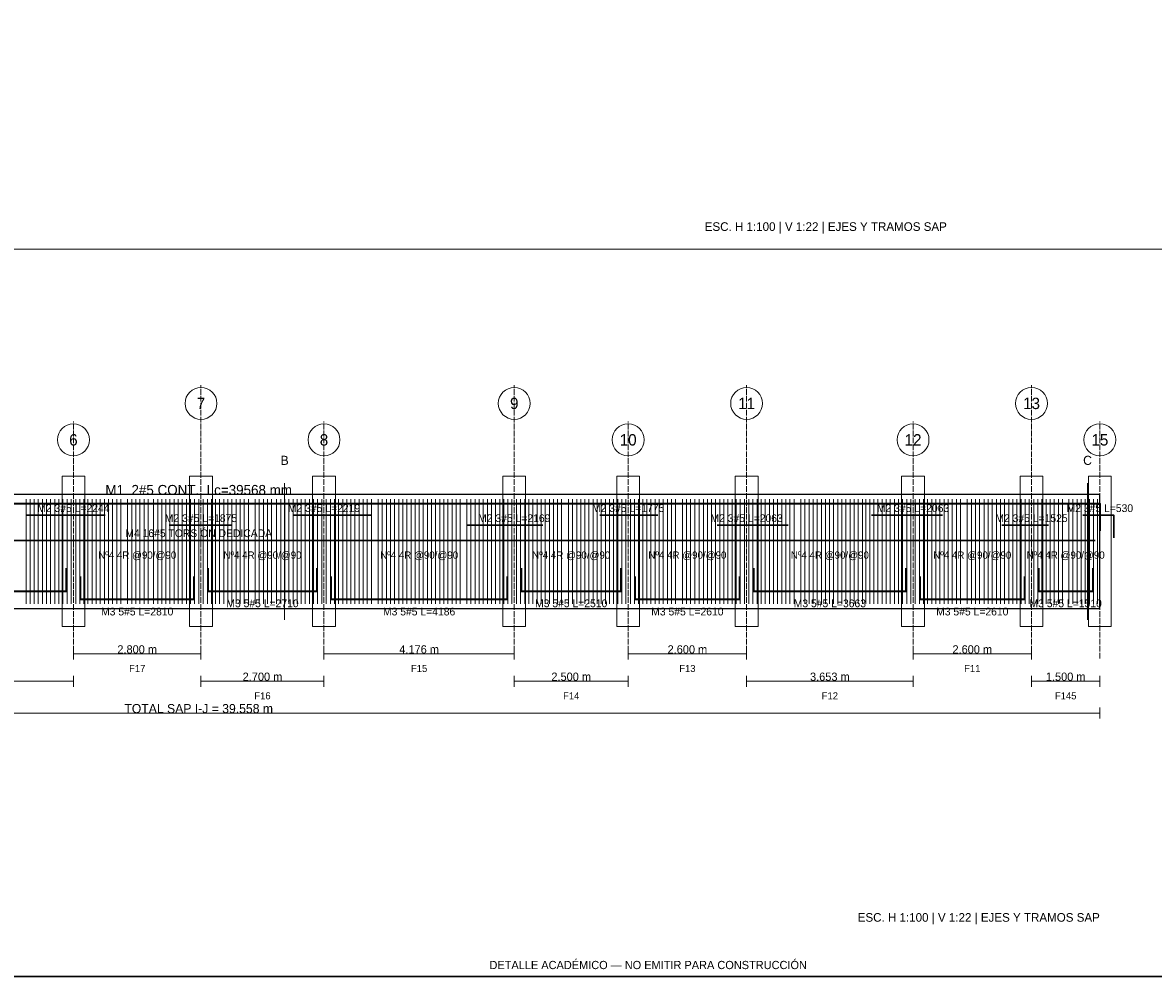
# Model space of a CAD drawing. Header units: millimetres. Extents: x 7 to 1432, y 7 to 493.
# Tile 2 of 9: x 216 to 464, y 7 to 216. Entities that reach past the tile are written whole.
import ezdxf
from ezdxf.enums import TextEntityAlignment as Align

# ---------------------------------------------------------------- set-up
doc = ezdxf.new("R2010")
doc.units = ezdxf.units.MM
doc.linetypes.add('DASHED', pattern=[1.524, 1.27, -0.254])
for name, color, linetype in [('ACERO_INF', 1, 'Continuous'), ('ACERO_SUP_APOYO', 5, 'Continuous'), ('ACERO_SUP_CONT', 4, 'Continuous'), ('ACERO_TORSION', 30, 'Continuous'), ('APOYOS', 9, 'Continuous'), ('CONTORNO', 7, 'Continuous'), ('CORTE', 6, 'Continuous'), ('COTAS', 3, 'Continuous'), ('EJES', 1, 'Continuous'), ('ESTRIBOS', 8, 'Continuous'), ('MARCO', 7, 'Continuous'), ('TEXTO', 7, 'Continuous')]:
    doc.layers.add(name, color=color, linetype=linetype)

msp = doc.modelspace()

# ---------------------------------------------------------------- linework, layer by layer
at = {"layer": 'ACERO_INF', "color": 1, "lineweight": 35}
for points in [[(187.08, 96.6), (187.08, 91.6), (225.84, 91.6), (225.84, 96.6)], [(228.84, 94.8), (228.84, 89.8), (253.84, 89.8), (253.84, 94.8)], [(256.84, 96.6), (256.84, 91.6), (280.84, 91.6), (280.84, 96.6)], [(283.84, 94.8), (283.84, 89.8), (322.6, 89.8), (322.6, 94.8)], [(325.6, 96.6), (325.6, 91.6), (347.6, 91.6), (347.6, 96.6)], [(350.6, 94.8), (350.6, 89.8), (373.6, 89.8), (373.6, 94.8)], [(376.6, 96.6), (376.6, 91.6), (410.13, 91.6), (410.13, 96.6)], [(413.13, 94.8), (413.13, 89.8), (436.13, 89.8), (436.13, 94.8)], [(439.13, 96.6), (439.13, 91.6), (451.13, 91.6), (451.13, 96.6)]]:
    msp.add_lwpolyline(points, dxfattribs=at)
at = {"layer": 'ACERO_SUP_APOYO', "color": 5, "lineweight": 30}
for points in [[(216.9, 108.3), (234.34, 108.3)], [(275.59, 108.3), (292.78, 108.3)], [(342.85, 108.3), (355.6, 108.3)], [(402.5, 108.3), (418.13, 108.3)], [(448.88, 108.3), (455.68, 108.3), (455.68, 103.3)], [(248.34, 106.1), (262.09, 106.1)], [(313.66, 106.1), (330.35, 106.1)], [(368.6, 106.1), (384.24, 106.1)], [(431.13, 106.1), (441.38, 106.1)]]:
    msp.add_lwpolyline(points, dxfattribs=at)
at = {"layer": 'ACERO_SUP_CONT', "color": 4, "lineweight": 35}
msp.add_lwpolyline([(57.05, 104.8), (57.05, 110.8), (452.63, 110.8), (452.63, 104.8)], dxfattribs=at)
at = {"layer": 'ACERO_TORSION', "color": 30, "lineweight": 30}
msp.add_lwpolyline([(58.05, 102.7), (451.63, 102.7)], dxfattribs=at)
at = {"layer": 'APOYOS', "color": 9, "lineweight": 15}
for points in [[(224.84, 83.8), (229.84, 83.8), (229.84, 116.8), (224.84, 116.8)], [(252.84, 83.8), (257.84, 83.8), (257.84, 116.8), (252.84, 116.8)], [(279.84, 83.8), (284.84, 83.8), (284.84, 116.8), (279.84, 116.8)], [(321.6, 83.8), (326.6, 83.8), (326.6, 116.8), (321.6, 116.8)], [(346.6, 83.8), (351.6, 83.8), (351.6, 116.8), (346.6, 116.8)], [(372.6, 83.8), (377.6, 83.8), (377.6, 116.8), (372.6, 116.8)], [(409.13, 83.8), (414.13, 83.8), (414.13, 116.8), (409.13, 116.8)], [(435.13, 83.8), (440.13, 83.8), (440.13, 116.8), (435.13, 116.8)], [(450.13, 83.8), (455.13, 83.8), (455.13, 116.8), (450.13, 116.8)]]:
    msp.add_lwpolyline(points, close=True, dxfattribs=at)
at = {"layer": 'CONTORNO', "color": 7, "lineweight": 25}
msp.add_lwpolyline([(57.05, 87.8), (452.63, 87.8), (452.63, 112.8), (57.05, 112.8)], close=True, dxfattribs=at)
at = {"layer": 'CORTE', "color": 6, "lineweight": 13}
for p, q in [((273.7, 85.3), (273.7, 115.3)), ((449.93, 85.3), (449.93, 115.3))]:
    msp.add_line(p, q, dxfattribs=at)
at = {"layer": 'COTAS', "color": 3, "lineweight": 13}
for p, q in [((227.34, 76.6), (227.34, 79)), ((227.34, 77.8), (255.34, 77.8)), ((255.34, 76.6), (255.34, 79)), ((282.34, 76.6), (282.34, 79)), ((282.34, 77.8), (324.1, 77.8)), ((324.1, 76.6), (324.1, 79)), ((349.1, 76.6), (349.1, 79)), ((349.1, 77.8), (375.1, 77.8)), ((375.1, 76.6), (375.1, 79)), ((411.63, 76.6), (411.63, 79)), ((411.63, 77.8), (437.63, 77.8)), ((437.63, 76.6), (437.63, 79)), ((227.34, 70.6), (227.34, 73)), ((255.34, 70.6), (255.34, 73)), ((282.34, 70.6), (282.34, 73)), ((324.1, 70.6), (324.1, 73)), ((349.1, 70.6), (349.1, 73)), ((375.1, 70.6), (375.1, 73)), ((411.63, 70.6), (411.63, 73)), ((437.63, 70.6), (437.63, 73)), ((452.63, 70.6), (452.63, 73)), ((185.58, 71.8), (227.34, 71.8)), ((255.34, 71.8), (282.34, 71.8)), ((324.1, 71.8), (349.1, 71.8)), ((375.1, 71.8), (411.63, 71.8)), ((437.63, 71.8), (452.63, 71.8)), ((57.05, 64.8), (452.63, 64.8)), ((452.63, 63.6), (452.63, 66))]:
    msp.add_line(p, q, dxfattribs=at)
at = {"layer": 'EJES', "color": 1, "linetype": 'DASHED', "lineweight": 9}
for p, q in [((255.34, 76.8), (255.34, 136.8)), ((324.1, 76.8), (324.1, 136.8)), ((375.1, 76.8), (375.1, 136.8)), ((437.63, 76.8), (437.63, 136.8)), ((227.34, 76.8), (227.34, 128.8)), ((282.34, 76.8), (282.34, 128.8)), ((349.1, 76.8), (349.1, 128.8)), ((411.63, 76.8), (411.63, 128.8)), ((452.63, 76.8), (452.63, 128.8))]:
    msp.add_line(p, q, dxfattribs=at)
at = {"layer": 'EJES', "color": 1, "lineweight": 18}
for centre in [(255.34, 132.8), (324.1, 132.8), (375.1, 132.8), (437.63, 132.8), (227.34, 124.8), (282.34, 124.8), (349.1, 124.8), (411.63, 124.8), (452.63, 124.8)]:
    msp.add_circle(centre, 3.5, dxfattribs=at)
at = {"layer": 'ESTRIBOS', "color": 8, "lineweight": 9}
for p, q in [((216.94, 88.8), (216.94, 111.8)), ((217.84, 88.8), (217.84, 111.8)), ((218.74, 88.8), (218.74, 111.8)), ((219.64, 88.8), (219.64, 111.8)), ((220.54, 88.8), (220.54, 111.8)), ((221.44, 88.8), (221.44, 111.8)), ((222.34, 88.8), (222.34, 111.8)), ((223.24, 88.8), (223.24, 111.8)), ((224.14, 88.8), (224.14, 111.8)), ((225.04, 88.8), (225.04, 111.8)), ((225.94, 88.8), (225.94, 111.8)), ((226.84, 88.8), (226.84, 111.8)), ((227.84, 88.8), (227.84, 111.8)), ((228.74, 88.8), (228.74, 111.8)), ((229.64, 88.8), (229.64, 111.8)), ((230.54, 88.8), (230.54, 111.8)), ((231.44, 88.8), (231.44, 111.8)), ((232.34, 88.8), (232.34, 111.8)), ((233.24, 88.8), (233.24, 111.8)), ((234.14, 88.8), (234.14, 111.8)), ((235.04, 88.8), (235.04, 111.8)), ((235.94, 88.8), (235.94, 111.8)), ((236.84, 88.8), (236.84, 111.8)), ((237.74, 88.8), (237.74, 111.8)), ((239.24, 88.8), (239.24, 111.8)), ((240.14, 88.8), (240.14, 111.8)), ((241.04, 88.8), (241.04, 111.8)), ((241.94, 88.8), (241.94, 111.8)), ((242.84, 88.8), (242.84, 111.8)), ((243.74, 88.8), (243.74, 111.8)), ((244.94, 88.8), (244.94, 111.8)), ((245.84, 88.8), (245.84, 111.8)), ((246.74, 88.8), (246.74, 111.8)), ((247.64, 88.8), (247.64, 111.8)), ((248.54, 88.8), (248.54, 111.8)), ((249.44, 88.8), (249.44, 111.8)), ((250.34, 88.8), (250.34, 111.8)), ((251.24, 88.8), (251.24, 111.8)), ((252.14, 88.8), (252.14, 111.8)), ((253.04, 88.8), (253.04, 111.8)), ((253.94, 88.8), (253.94, 111.8)), ((254.84, 88.8), (254.84, 111.8)), ((255.84, 88.8), (255.84, 111.8)), ((256.74, 88.8), (256.74, 111.8)), ((257.64, 88.8), (257.64, 111.8)), ((258.54, 88.8), (258.54, 111.8)), ((259.44, 88.8), (259.44, 111.8)), ((260.34, 88.8), (260.34, 111.8)), ((261.24, 88.8), (261.24, 111.8)), ((262.14, 88.8), (262.14, 111.8)), ((263.04, 88.8), (263.04, 111.8)), ((263.94, 88.8), (263.94, 111.8)), ((264.84, 88.8), (264.84, 111.8)), ((265.74, 88.8), (265.74, 111.8)), ((267.24, 88.8), (267.24, 111.8)), ((268.14, 88.8), (268.14, 111.8)), ((269.04, 88.8), (269.04, 111.8)), ((269.94, 88.8), (269.94, 111.8)), ((270.84, 88.8), (270.84, 111.8)), ((271.94, 88.8), (271.94, 111.8)), ((272.84, 88.8), (272.84, 111.8)), ((273.74, 88.8), (273.74, 111.8)), ((274.64, 88.8), (274.64, 111.8)), ((275.54, 88.8), (275.54, 111.8)), ((276.44, 88.8), (276.44, 111.8)), ((277.34, 88.8), (277.34, 111.8)), ((278.24, 88.8), (278.24, 111.8)), ((279.14, 88.8), (279.14, 111.8)), ((280.04, 88.8), (280.04, 111.8)), ((280.94, 88.8), (280.94, 111.8)), ((281.84, 88.8), (281.84, 111.8)), ((282.84, 88.8), (282.84, 111.8)), ((283.74, 88.8), (283.74, 111.8)), ((284.64, 88.8), (284.64, 111.8)), ((285.54, 88.8), (285.54, 111.8)), ((286.44, 88.8), (286.44, 111.8)), ((287.34, 88.8), (287.34, 111.8)), ((288.24, 88.8), (288.24, 111.8)), ((289.14, 88.8), (289.14, 111.8)), ((290.04, 88.8), (290.04, 111.8)), ((290.94, 88.8), (290.94, 111.8)), ((291.84, 88.8), (291.84, 111.8)), ((292.74, 88.8), (292.74, 111.8)), ((294.24, 88.8), (294.24, 111.8)), ((295.14, 88.8), (295.14, 111.8)), ((296.04, 88.8), (296.04, 111.8)), ((296.94, 88.8), (296.94, 111.8)), ((297.84, 88.8), (297.84, 111.8)), ((298.74, 88.8), (298.74, 111.8)), ((299.64, 88.8), (299.64, 111.8)), ((300.54, 88.8), (300.54, 111.8)), ((301.44, 88.8), (301.44, 111.8)), ((302.34, 88.8), (302.34, 111.8)), ((303.24, 88.8), (303.24, 111.8)), ((304.14, 88.8), (304.14, 111.8)), ((305.04, 88.8), (305.04, 111.8)), ((305.94, 88.8), (305.94, 111.8)), ((306.84, 88.8), (306.84, 111.8)), ((307.74, 88.8), (307.74, 111.8)), ((308.64, 88.8), (308.64, 111.8)), ((309.54, 88.8), (309.54, 111.8)), ((310.44, 88.8), (310.44, 111.8)), ((311.34, 88.8), (311.34, 111.8)), ((312.24, 88.8), (312.24, 111.8)), ((313.7, 88.8), (313.7, 111.8)), ((314.6, 88.8), (314.6, 111.8)), ((315.5, 88.8), (315.5, 111.8)), ((316.4, 88.8), (316.4, 111.8)), ((317.3, 88.8), (317.3, 111.8)), ((318.2, 88.8), (318.2, 111.8)), ((319.1, 88.8), (319.1, 111.8)), ((320, 88.8), (320, 111.8)), ((320.9, 88.8), (320.9, 111.8)), ((321.8, 88.8), (321.8, 111.8)), ((322.7, 88.8), (322.7, 111.8)), ((323.6, 88.8), (323.6, 111.8)), ((324.6, 88.8), (324.6, 111.8)), ((325.5, 88.8), (325.5, 111.8)), ((326.4, 88.8), (326.4, 111.8)), ((327.3, 88.8), (327.3, 111.8)), ((328.2, 88.8), (328.2, 111.8)), ((329.1, 88.8), (329.1, 111.8)), ((330, 88.8), (330, 111.8)), ((330.9, 88.8), (330.9, 111.8)), ((331.8, 88.8), (331.8, 111.8)), ((332.7, 88.8), (332.7, 111.8)), ((333.6, 88.8), (333.6, 111.8)), ((334.5, 88.8), (334.5, 111.8)), ((336, 88.8), (336, 111.8)), ((336.9, 88.8), (336.9, 111.8)), ((337.8, 88.8), (337.8, 111.8)), ((338.7, 88.8), (338.7, 111.8)), ((339.6, 88.8), (339.6, 111.8)), ((340.5, 88.8), (340.5, 111.8)), ((341.4, 88.8), (341.4, 111.8)), ((342.3, 88.8), (342.3, 111.8)), ((343.2, 88.8), (343.2, 111.8)), ((344.1, 88.8), (344.1, 111.8)), ((345, 88.8), (345, 111.8)), ((345.9, 88.8), (345.9, 111.8)), ((346.8, 88.8), (346.8, 111.8)), ((347.7, 88.8), (347.7, 111.8)), ((348.6, 88.8), (348.6, 111.8)), ((349.6, 88.8), (349.6, 111.8)), ((350.5, 88.8), (350.5, 111.8)), ((351.4, 88.8), (351.4, 111.8)), ((352.3, 88.8), (352.3, 111.8)), ((353.2, 88.8), (353.2, 111.8)), ((354.1, 88.8), (354.1, 111.8)), ((355, 88.8), (355, 111.8)), ((355.9, 88.8), (355.9, 111.8)), ((356.8, 88.8), (356.8, 111.8)), ((357.7, 88.8), (357.7, 111.8)), ((358.6, 88.8), (358.6, 111.8)), ((359.5, 88.8), (359.5, 111.8)), ((361, 88.8), (361, 111.8)), ((361.9, 88.8), (361.9, 111.8)), ((362.8, 88.8), (362.8, 111.8)), ((363.7, 88.8), (363.7, 111.8)), ((364.7, 88.8), (364.7, 111.8)), ((365.6, 88.8), (365.6, 111.8)), ((366.5, 88.8), (366.5, 111.8)), ((367.4, 88.8), (367.4, 111.8)), ((368.3, 88.8), (368.3, 111.8)), ((369.2, 88.8), (369.2, 111.8)), ((370.1, 88.8), (370.1, 111.8)), ((371, 88.8), (371, 111.8)), ((371.9, 88.8), (371.9, 111.8)), ((372.8, 88.8), (372.8, 111.8)), ((373.7, 88.8), (373.7, 111.8)), ((374.6, 88.8), (374.6, 111.8)), ((375.6, 88.8), (375.6, 111.8)), ((376.5, 88.8), (376.5, 111.8)), ((377.4, 88.8), (377.4, 111.8)), ((378.3, 88.8), (378.3, 111.8)), ((379.2, 88.8), (379.2, 111.8)), ((380.1, 88.8), (380.1, 111.8)), ((381, 88.8), (381, 111.8)), ((381.9, 88.8), (381.9, 111.8)), ((382.8, 88.8), (382.8, 111.8)), ((383.7, 88.8), (383.7, 111.8)), ((384.6, 88.8), (384.6, 111.8)), ((385.5, 88.8), (385.5, 111.8)), ((387, 88.8), (387, 111.8)), ((387.9, 88.8), (387.9, 111.8)), ((388.8, 88.8), (388.8, 111.8)), ((389.7, 88.8), (389.7, 111.8)), ((390.6, 88.8), (390.6, 111.8)), ((391.5, 88.8), (391.5, 111.8)), ((392.4, 88.8), (392.4, 111.8)), ((393.3, 88.8), (393.3, 111.8)), ((394.2, 88.8), (394.2, 111.8)), ((395.1, 88.8), (395.1, 111.8)), ((396, 88.8), (396, 111.8)), ((396.9, 88.8), (396.9, 111.8)), ((397.8, 88.8), (397.8, 111.8)), ((398.7, 88.8), (398.7, 111.8)), ((399.6, 88.8), (399.6, 111.8)), ((400.5, 88.8), (400.5, 111.8)), ((401.23, 88.8), (401.23, 111.8)), ((402.13, 88.8), (402.13, 111.8)), ((403.03, 88.8), (403.03, 111.8)), ((403.93, 88.8), (403.93, 111.8)), ((404.83, 88.8), (404.83, 111.8)), ((405.73, 88.8), (405.73, 111.8)), ((406.63, 88.8), (406.63, 111.8)), ((407.53, 88.8), (407.53, 111.8)), ((408.43, 88.8), (408.43, 111.8)), ((409.33, 88.8), (409.33, 111.8)), ((410.23, 88.8), (410.23, 111.8)), ((411.13, 88.8), (411.13, 111.8)), ((412.13, 88.8), (412.13, 111.8)), ((413.03, 88.8), (413.03, 111.8)), ((413.93, 88.8), (413.93, 111.8)), ((414.83, 88.8), (414.83, 111.8)), ((415.73, 88.8), (415.73, 111.8)), ((416.63, 88.8), (416.63, 111.8)), ((417.53, 88.8), (417.53, 111.8)), ((418.43, 88.8), (418.43, 111.8)), ((419.33, 88.8), (419.33, 111.8)), ((420.23, 88.8), (420.23, 111.8)), ((421.13, 88.8), (421.13, 111.8)), ((422.03, 88.8), (422.03, 111.8)), ((423.53, 88.8), (423.53, 111.8)), ((424.43, 88.8), (424.43, 111.8)), ((425.33, 88.8), (425.33, 111.8)), ((426.23, 88.8), (426.23, 111.8)), ((427.23, 88.8), (427.23, 111.8)), ((428.13, 88.8), (428.13, 111.8)), ((429.03, 88.8), (429.03, 111.8)), ((429.93, 88.8), (429.93, 111.8)), ((430.83, 88.8), (430.83, 111.8)), ((431.73, 88.8), (431.73, 111.8)), ((432.63, 88.8), (432.63, 111.8)), ((433.53, 88.8), (433.53, 111.8)), ((434.43, 88.8), (434.43, 111.8)), ((435.33, 88.8), (435.33, 111.8)), ((436.23, 88.8), (436.23, 111.8)), ((437.13, 88.8), (437.13, 111.8)), ((438.13, 88.8), (438.13, 111.8)), ((439.03, 88.8), (439.03, 111.8)), ((439.93, 88.8), (439.93, 111.8)), ((440.83, 88.8), (440.83, 111.8)), ((441.73, 88.8), (441.73, 111.8)), ((442.63, 88.8), (442.63, 111.8)), ((443.53, 88.8), (443.53, 111.8)), ((444.43, 88.8), (444.43, 111.8)), ((445.83, 88.8), (445.83, 111.8)), ((446.73, 88.8), (446.73, 111.8)), ((447.63, 88.8), (447.63, 111.8)), ((448.53, 88.8), (448.53, 111.8)), ((449.43, 88.8), (449.43, 111.8)), ((450.33, 88.8), (450.33, 111.8)), ((451.23, 88.8), (451.23, 111.8)), ((452.13, 88.8), (452.13, 111.8))]:
    msp.add_line(p, q, dxfattribs=at)
at = {"layer": 'MARCO', "color": 8, "lineweight": 13}
msp.add_line((10, 166.67), (697, 166.67), dxfattribs=at)
at = {"layer": 'MARCO', "color": 7, "lineweight": 30}
msp.add_lwpolyline([(7, 7), (700, 7), (700, 493), (7, 493)], close=True, dxfattribs=at)

# ---------------------------------------------------------------- texts
at = {"layer": 'ACERO_INF', "color": 1}
for s, p in [('M3 5#5 L=2710', (268.84, 88.9)), ('M3 5#5 L=2510', (336.6, 88.9)), ('M3 5#5 L=3663', (393.37, 88.9)), ('M3 5#5 L=1510', (445.13, 88.9)), ('M3 5#5 L=2810', (241.34, 87.1)), ('M3 5#5 L=4186', (303.22, 87.1)), ('M3 5#5 L=2610', (362.1, 87.1)), ('M3 5#5 L=2610', (424.63, 87.1))]:
    msp.add_text(s, height=1.7, dxfattribs=at).set_placement(p, align=Align.MIDDLE_CENTER)
at = {"layer": 'ACERO_SUP_APOYO', "color": 5}
for s, p in [('M2 3#5 L=2244', (227.34, 109.8)), ('M2 3#5 L=2219', (282.34, 109.8)), ('M2 3#5 L=1775', (349.1, 109.8)), ('M2 3#5 L=2063', (411.63, 109.8)), ('M2 3#5 L=530', (452.63, 109.8)), ('M2 3#5 L=1875', (255.34, 107.6)), ('M2 3#5 L=2169', (324.1, 107.6)), ('M2 3#5 L=2063', (375.1, 107.6)), ('M2 3#5 L=1525', (437.63, 107.6))]:
    msp.add_text(s, height=1.7, dxfattribs=at).set_placement(p, align=Align.MIDDLE_CENTER)
at = {"layer": 'ACERO_SUP_CONT', "color": 4}
msp.add_text('M1  2#5 CONT.  Lc=39568 mm', height=2.2, dxfattribs=at).set_placement((254.84, 113.8), align=Align.MIDDLE_CENTER)
at = {"layer": 'ACERO_TORSION', "color": 30}
msp.add_text('M4 16#5 TORSIÓN DEDICADA', height=1.7, dxfattribs=at).set_placement((254.84, 104.3), align=Align.MIDDLE_CENTER)
at = {"layer": 'CORTE', "color": 6}
for s, p in [('B', (273.7, 120.3)), ('C', (449.93, 120.3))]:
    msp.add_text(s, height=2, dxfattribs=at).set_placement(p, align=Align.MIDDLE_CENTER)
at = {"layer": 'COTAS', "color": 3}
for s, height, p in [('2.800 m', 1.8, (241.34, 78.8)), ('4.176 m', 1.8, (303.22, 78.8)), ('2.600 m', 1.8, (362.1, 78.8)), ('2.600 m', 1.8, (424.63, 78.8)), ('2.700 m', 1.8, (268.84, 72.8)), ('2.500 m', 1.8, (336.6, 72.8)), ('3.653 m', 1.8, (393.37, 72.8)), ('1.500 m', 1.8, (445.13, 72.8)), ('TOTAL SAP I-J = 39.558 m', 2, (254.84, 65.8))]:
    msp.add_text(s, height=height, dxfattribs=at).set_placement(p, align=Align.MIDDLE_CENTER)
at = {"layer": 'EJES', "color": 1}
for s, p in [('7', (255.34, 132.8)), ('9', (324.1, 132.8)), ('11', (375.1, 132.8)), ('13', (437.63, 132.8)), ('6', (227.34, 124.8)), ('8', (282.34, 124.8)), ('10', (349.1, 124.8)), ('12', (411.63, 124.8)), ('15', (452.63, 124.8))]:
    msp.add_text(s, height=2.5, dxfattribs=at).set_placement(p, align=Align.MIDDLE_CENTER)
at = {"layer": 'ESTRIBOS', "color": 8}
for p in [(241.34, 99.5), (268.84, 99.5), (303.22, 99.5), (336.6, 99.5), (362.1, 99.5), (393.37, 99.5), (424.63, 99.5), (445.13, 99.5)]:
    msp.add_text('Nº4 4R @90/@90', height=1.6, dxfattribs=at).set_placement(p, align=Align.MIDDLE_CENTER)
at = {"layer": 'TEXTO', "color": 7}
for p in [(419.05, 170.67), (452.63, 19)]:
    msp.add_text('ESC. H 1:100 | V 1:22 | EJES Y TRAMOS SAP', height=1.9, dxfattribs=at).set_placement(p, align=Align.RIGHT)
for s, p in [('F17', (241.34, 74.6)), ('F15', (303.22, 74.6)), ('F13', (362.1, 74.6)), ('F11', (424.63, 74.6)), ('F16', (268.84, 68.6)), ('F14', (336.6, 68.6)), ('F12', (393.37, 68.6)), ('F145', (445.13, 68.6))]:
    msp.add_text(s, height=1.55, dxfattribs=at).set_placement(p, align=Align.MIDDLE_CENTER)
at = {"layer": 'TEXTO', "color": 1}
msp.add_text('DETALLE ACADÉMICO — NO EMITIR PARA CONSTRUCCIÓN', height=1.8, dxfattribs=at).set_placement((353.5, 9.5), align=Align.MIDDLE_CENTER)

doc.saveas('drawing.dxf')
